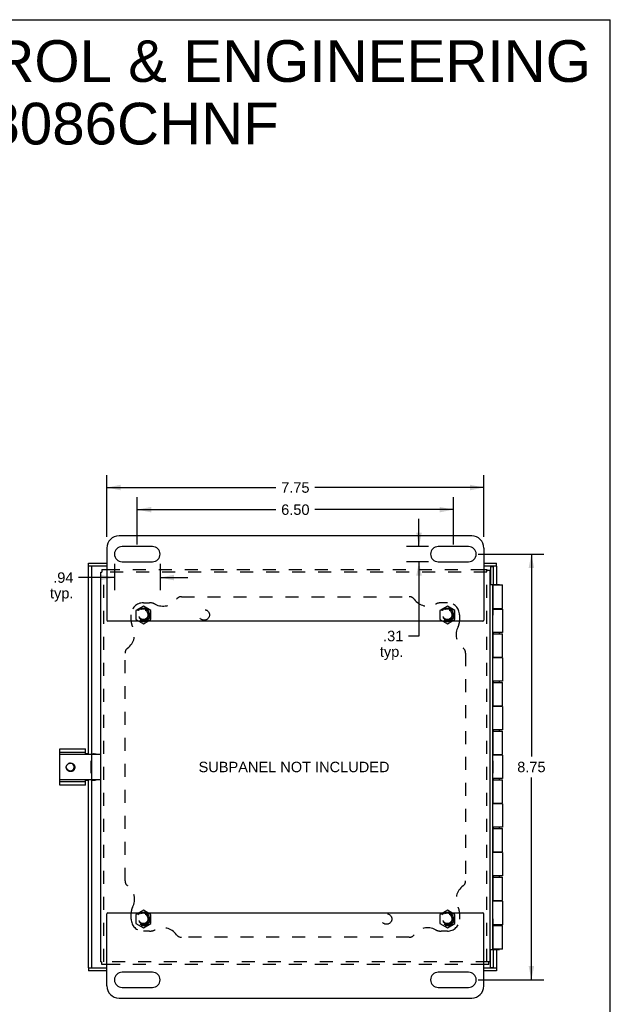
# Model space of a CAD drawing. Header units: inches. Extents: x 0 to 48.6, y 0 to 31.4.
# Tile 5 of 5: x 36.4 to 48.6, y 11.2 to 31.4. Entities that reach past the tile are written whole.
import ezdxf

# ---------------------------------------------------------------- set-up
doc = ezdxf.new("R2010")
doc.units = ezdxf.units.IN
doc.header["$LTSCALE"] = 2.671429
doc.header["$MEASUREMENT"] = 0
doc.linetypes.add('HIDDEN', pattern=[0.2, 0.1, -0.1])
doc.layers.get('0').update_dxf_attribs({"linetype": 'CONTINUOUS'})
for name, color, linetype in [('DEFAULT_2', 8, 'HIDDEN'), ('DIMENSIONS', 7, 'CONTINUOUS'), ('DOOR_ASSEMBLY', 7, 'CONTINUOUS'), ('SUBPANEL', 7, 'CONTINUOUS')]:
    doc.layers.add(name, color=color, linetype=linetype)
doc.styles.get("Standard").update_dxf_attribs({"font": 'arial.ttf'})
doc.dimstyles.new('DIMSTYLE_1', dxfattribs={"dimtxt": 0.214286, "dimasz": 0.285714, "dimexe": 0.09, "dimexo": 0.07, "dimgap": 0.0375, "dimtad": 0, "dimtih": 1, "dimtoh": 1, "dimzin": 4, "dimdsep": 46, "dimtxsty": 'Standard', "dimblk": '_FILLED', "dimblk1": '_FILLED', "dimblk2": '_FILLED', "dimcen": 0.09, "dimazin": 1, "dimtfac": 1, "dimtdec": 3, "dimtofl": 0, "dimtmove": 0, "dimatfit": 3, "dimldrblk": '_FILLED', "dimfxl": 0, "dimtolj": 1, "dimtzin": 4, "dimarcsym": 0})

# ---------------------------------------------------------------- blocks, each defined once
blk = doc.blocks.new('_FILLED')
at = {"color": 0, "linetype": 'ByBlock'}
blk.add_solid([(0, 0), (-1, 0.2), (-1, -0.2)], dxfattribs=at)
blk = doc.blocks.new('*D5')
at = {"layer": 'DIMENSIONS', "color": 2, "linetype": 'Continuous'}
for p, q in [((38.846, 20.644), (38.846, 21.615)), ((45.346, 20.644), (45.346, 21.615)), ((38.846, 21.358), (41.698, 21.358)), ((45.346, 21.358), (42.494, 21.358))]:
    blk.add_line(p, q, dxfattribs=at)
at = {"layer": 'DIMENSIONS', "color": 2, "linetype": 'Continuous', "xscale": 0.2857142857, "yscale": 0.2857142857, "zscale": 0.2857142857, "rotation": 180}
blk.add_blockref('_FILLED', (38.846, 21.358), dxfattribs=at)
at = {"layer": 'DIMENSIONS', "color": 2, "linetype": 'Continuous', "xscale": 0.2857142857, "yscale": 0.2857142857, "zscale": 0.2857142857}
blk.add_blockref('_FILLED', (45.346, 21.358), dxfattribs=at)
at = {"layer": 'DIMENSIONS', "color": 2, "linetype": 'Continuous', "insert": (42.096, 21.465), "char_height": 0.2143, "width": 0.58232, "attachment_point": 2, "line_spacing_factor": 0.9}
blk.add_mtext('6.50', dxfattribs=at)
blk = doc.blocks.new('*D6')
at = {"layer": 'DIMENSIONS', "color": 2, "linetype": 'Continuous'}
for p, q in [((38.377, 20.244), (38.377, 19.705)), ((39.315, 20.244), (39.315, 19.705)), ((38.377, 19.962), (37.641, 19.962)), ((39.315, 19.962), (39.886, 19.962))]:
    blk.add_line(p, q, dxfattribs=at)
at = {"layer": 'DIMENSIONS', "color": 2, "linetype": 'Continuous', "xscale": 0.2857142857, "yscale": 0.2857142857, "zscale": 0.2857142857}
blk.add_blockref('_FILLED', (38.377, 19.962), dxfattribs=at)
at = {"layer": 'DIMENSIONS', "color": 2, "linetype": 'Continuous', "xscale": 0.2857142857, "yscale": 0.2857142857, "zscale": 0.2857142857, "rotation": 180}
blk.add_blockref('_FILLED', (39.315, 19.962), dxfattribs=at)
at = {"layer": 'DIMENSIONS', "color": 2, "linetype": 'Continuous', "insert": (37.534, 20.069), "char_height": 0.2143, "width": 0.48194, "attachment_point": 3, "line_spacing_factor": 0.9}
blk.add_mtext('.94\\Ptyp.', dxfattribs=at)
blk = doc.blocks.new('*D7')
at = {"layer": 'DIMENSIONS', "color": 2, "linetype": 'Continuous'}
for p, q in [((44.638, 20.6), (44.638, 21.171)), ((44.833, 20.6), (44.381, 20.6)), ((44.833, 20.287), (44.381, 20.287)), ((44.638, 20.287), (44.638, 18.76)), ((44.638, 18.76), (44.423, 18.76))]:
    blk.add_line(p, q, dxfattribs=at)
at = {"layer": 'DIMENSIONS', "color": 2, "linetype": 'Continuous', "xscale": 0.2857142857, "yscale": 0.2857142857, "zscale": 0.2857142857}
for p, rotation in [((44.638, 20.6), 270), ((44.638, 20.287), 90)]:
    blk.add_blockref('_FILLED', p, dxfattribs=dict(at, rotation=rotation))
at = {"layer": 'DIMENSIONS', "color": 2, "linetype": 'Continuous', "insert": (44.316, 18.868), "char_height": 0.2143, "width": 0.48194, "attachment_point": 3, "line_spacing_factor": 0.9}
blk.add_mtext('.31\\Ptyp.', dxfattribs=at)
blk = doc.blocks.new('*D8')
at = {"layer": 'DIMENSIONS', "color": 2, "linetype": 'Continuous'}
for p, q in [((38.221, 20.8), (38.221, 22.069)), ((45.971, 20.8), (45.971, 22.069)), ((38.221, 21.812), (41.698, 21.812)), ((45.971, 21.812), (42.494, 21.812))]:
    blk.add_line(p, q, dxfattribs=at)
at = {"layer": 'DIMENSIONS', "color": 2, "linetype": 'Continuous', "xscale": 0.2857142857, "yscale": 0.2857142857, "zscale": 0.2857142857, "rotation": 180}
blk.add_blockref('_FILLED', (38.221, 21.812), dxfattribs=at)
at = {"layer": 'DIMENSIONS', "color": 2, "linetype": 'Continuous', "xscale": 0.2857142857, "yscale": 0.2857142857, "zscale": 0.2857142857}
blk.add_blockref('_FILLED', (45.971, 21.812), dxfattribs=at)
at = {"layer": 'DIMENSIONS', "color": 2, "linetype": 'Continuous', "insert": (42.096, 21.919), "char_height": 0.2143, "width": 0.58232, "attachment_point": 2, "line_spacing_factor": 0.9}
blk.add_mtext('7.75', dxfattribs=at)
blk = doc.blocks.new('*D11')
at = {"layer": 'DIMENSIONS', "color": 2, "linetype": 'Continuous'}
for p, q in [((45.858, 20.444), (47.206, 20.444)), ((46.949, 20.444), (46.949, 16.283)), ((46.949, 11.694), (46.949, 15.854)), ((45.858, 11.694), (47.206, 11.694))]:
    blk.add_line(p, q, dxfattribs=at)
at = {"layer": 'DIMENSIONS', "color": 2, "linetype": 'Continuous', "xscale": 0.2857142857, "yscale": 0.2857142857, "zscale": 0.2857142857}
for p, rotation in [((46.949, 20.444), 90), ((46.949, 11.694), 270)]:
    blk.add_blockref('_FILLED', p, dxfattribs=dict(at, rotation=rotation))
at = {"layer": 'DIMENSIONS', "color": 2, "linetype": 'Continuous', "insert": (46.949, 16.176), "char_height": 0.2143, "width": 0.58232, "attachment_point": 2, "line_spacing_factor": 0.9}
blk.add_mtext('8.75', dxfattribs=at)

msp = doc.modelspace()

# ---------------------------------------------------------------- linework, layer by layer
at = {"color": 7, "linetype": 'Continuous'}
for p, q in [((0, 31.429), (48.571, 31.429)), ((48.571, 0), (48.571, 31.429)), ((38.096, 20.071), (38.118, 20.071)), ((38.118, 20.131), (38.118, 20.071)), ((46.036, 20.131), (46.036, 20.109)), ((46.096, 20.109), (46.036, 20.109)), ((38.875, 19.069), (38.971, 19.013)), ((38.971, 19.013), (39.066, 19.069)), ((45.125, 19.069), (45.221, 19.013)), ((45.221, 19.013), (45.316, 19.069)), ((37.252, 15.694), (37.252, 16.444)), ((37.783, 16.329), (37.783, 16.444)), ((37.783, 16.369), (37.252, 16.369)), ((37.262, 16.329), (38.086, 16.329)), ((37.846, 16.34), (37.783, 16.34)), ((37.901, 15.941), (37.901, 16.197)), ((37.901, 16.197), (37.906, 16.197)), ((37.906, 16.34), (37.981, 16.34)), ((37.906, 16.319), (37.906, 15.819)), ((37.921, 16.34), (37.921, 16.329)), ((37.262, 15.809), (38.086, 15.809)), ((37.783, 15.694), (37.783, 15.809)), ((37.783, 15.797), (37.846, 15.797)), ((37.901, 15.941), (37.906, 15.941)), ((37.906, 15.797), (37.981, 15.797)), ((37.921, 15.809), (37.921, 15.797)), ((37.252, 15.769), (37.783, 15.769)), ((46.1, 13.384), (46.096, 13.384)), ((46.1, 13.128), (46.1, 13.384)), ((38.971, 13.124), (38.875, 13.069)), ((39.066, 13.069), (38.971, 13.124)), ((45.221, 13.124), (45.125, 13.069)), ((45.316, 13.069), (45.221, 13.124)), ((46.1, 13.128), (46.096, 13.128)), ((38.096, 12.066), (38.118, 12.066)), ((38.118, 12.006), (38.118, 12.066)), ((46.096, 12.066), (46.074, 12.066)), ((46.074, 12.006), (46.074, 12.066))]:
    msp.add_line(p, q, dxfattribs=at)
at = {"color": 3, "linetype": 'Continuous'}
for p, q in [((45.721, 20.819), (38.471, 20.819)), ((38.221, 20.569), (38.221, 19.089)), ((39.158, 20.6), (38.533, 20.6)), ((45.658, 20.6), (45.033, 20.6)), ((45.971, 20.569), (45.971, 19.089)), ((38.533, 20.287), (39.158, 20.287)), ((45.033, 20.287), (45.658, 20.287)), ((38.096, 12.066), (38.096, 20.071)), ((38.118, 20.131), (38.221, 20.131)), ((45.971, 20.131), (46.036, 20.131)), ((46.096, 20.109), (46.096, 12.066)), ((45.951, 19.069), (38.241, 19.069)), ((37.252, 16.444), (37.783, 16.444)), ((37.783, 15.694), (37.252, 15.694)), ((38.221, 11.569), (38.221, 13.049)), ((38.241, 13.069), (45.951, 13.069)), ((45.971, 11.569), (45.971, 13.049)), ((38.221, 12.006), (38.118, 12.006)), ((46.074, 12.006), (45.971, 12.006)), ((39.158, 11.85), (38.533, 11.85)), ((45.658, 11.85), (45.033, 11.85)), ((38.533, 11.537), (39.158, 11.537)), ((45.033, 11.537), (45.658, 11.537)), ((38.471, 11.319), (45.721, 11.319))]:
    msp.add_line(p, q, dxfattribs=at)
at = {"color": 7, "linetype": 'Continuous'}
for points in [[(37.974, 16.329), (37.971, 16.331), (37.966, 16.334), (37.961, 16.336), (37.955, 16.338), (37.95, 16.339), (37.944, 16.34)], [(37.513, 15.982), (37.504, 15.979), (37.495, 15.976), (37.486, 15.975), (37.477, 15.975), (37.468, 15.975), (37.459, 15.976), (37.451, 15.978), (37.442, 15.981), (37.434, 15.985), (37.427, 15.989), (37.42, 15.994), (37.413, 16), (37.407, 16.006), (37.402, 16.013), (37.397, 16.02), (37.393, 16.028), (37.39, 16.036), (37.388, 16.044), (37.387, 16.053), (37.386, 16.061), (37.386, 16.069), (37.387, 16.077), (37.389, 16.085), (37.392, 16.093), (37.395, 16.101), (37.399, 16.108), (37.404, 16.114), (37.409, 16.12), (37.415, 16.126), (37.422, 16.13), (37.428, 16.135), (37.435, 16.138)], [(37.386, 16.06), (37.387, 16.055), (37.389, 16.047), (37.392, 16.039), (37.396, 16.032), (37.4, 16.026), (37.405, 16.019), (37.41, 16.014), (37.416, 16.009), (37.422, 16.004), (37.429, 16), (37.436, 15.997), (37.443, 15.994), (37.45, 15.992), (37.458, 15.991), (37.465, 15.991)], [(37.439, 16.14), (37.446, 16.143), (37.453, 16.146), (37.461, 16.148), (37.469, 16.149), (37.477, 16.149), (37.485, 16.149), (37.493, 16.148), (37.501, 16.146), (37.509, 16.143), (37.516, 16.139), (37.523, 16.135), (37.53, 16.13), (37.536, 16.124), (37.542, 16.118), (37.546, 16.111), (37.551, 16.104), (37.554, 16.096), (37.557, 16.088), (37.559, 16.08), (37.561, 16.071), (37.561, 16.062), (37.56, 16.054), (37.559, 16.045), (37.557, 16.036), (37.554, 16.028), (37.55, 16.02), (37.546, 16.012), (37.54, 16.005), (37.534, 15.998), (37.528, 15.992), (37.521, 15.986), (37.513, 15.982)], [(37.465, 15.991), (37.473, 15.99), (37.48, 15.99), (37.488, 15.991), (37.495, 15.992), (37.499, 15.993)], [(37.944, 15.797), (37.95, 15.798), (37.955, 15.799), (37.961, 15.801), (37.966, 15.803), (37.971, 15.807), (37.974, 15.809)]]:
    msp.add_lwpolyline(points, dxfattribs=at)
at = {"color": 3, "linetype": 'Continuous'}
for points in [[(37.981, 16.34), (37.987, 16.339), (37.993, 16.338), (37.998, 16.336), (38.004, 16.334), (38.009, 16.331), (38.011, 16.329)], [(38.011, 15.809), (38.009, 15.807), (38.004, 15.803), (37.998, 15.801), (37.993, 15.799), (37.987, 15.798), (37.981, 15.797)]]:
    msp.add_lwpolyline(points, dxfattribs=at)
for centre, radius, start, end in [((38.471, 20.569), 0.25, 90, 180), ((45.721, 20.569), 0.25, 0, 90), ((38.533, 20.444), 0.156, 90, 270), ((39.158, 20.444), 0.156, 270, 90), ((45.033, 20.444), 0.156, 90, 270), ((45.658, 20.444), 0.156, 270, 90), ((38.241, 19.089), 0.02, 180, 270), ((45.951, 19.089), 0.02, 270, 360), ((38.241, 13.049), 0.02, 90, 180), ((45.951, 13.049), 0.02, 0, 90), ((38.533, 11.694), 0.156, 90, 270), ((39.158, 11.694), 0.156, 270, 90), ((45.033, 11.694), 0.156, 90, 270), ((45.658, 11.694), 0.156, 270, 90), ((38.471, 11.569), 0.25, 180, 270), ((45.721, 11.569), 0.25, 270, 360)]:
    msp.add_arc(centre, radius, start, end, dxfattribs=at)
at = {"color": 7, "linetype": 'Continuous'}
for centre, radius, start, end in [((37.262, 16.319), 0.01, 90, 180), ((37.916, 16.319), 0.01, 90, 180), ((38.086, 16.319), 0.01, 0, 90), ((37.471, 16.069), 0.078, 290.3623, 117.1429), ((37.262, 15.819), 0.01, 180, 270), ((37.916, 15.819), 0.01, 180, 270), ((38.086, 15.819), 0.01, 270, 360)]:
    msp.add_arc(centre, radius, start, end, dxfattribs=at)
at = {"layer": 'DEFAULT_2', "color": 8, "linetype": 'HIDDEN'}
for p, q in [((46.036, 20.071), (38.118, 20.071)), ((38.156, 12.066), (38.156, 20.071)), ((38.221, 20.131), (45.971, 20.131)), ((46.036, 12.066), (46.036, 20.109)), ((38.971, 19.374), (38.815, 19.284)), ((38.815, 19.284), (38.815, 19.103)), ((39.127, 19.284), (38.971, 19.374)), ((39.127, 19.103), (39.127, 19.284)), ((45.221, 19.374), (45.065, 19.284)), ((45.065, 19.284), (45.065, 19.103)), ((45.377, 19.284), (45.221, 19.374)), ((45.377, 19.103), (45.377, 19.284)), ((38.815, 19.103), (38.875, 19.069)), ((39.066, 19.069), (39.127, 19.103)), ((45.065, 19.103), (45.125, 19.069)), ((45.316, 19.069), (45.377, 19.103)), ((38.875, 13.069), (38.815, 13.034)), ((38.815, 13.034), (38.815, 12.853)), ((39.127, 13.034), (39.066, 13.069)), ((39.127, 12.853), (39.127, 13.034)), ((45.125, 13.069), (45.065, 13.034)), ((45.065, 13.034), (45.065, 12.853)), ((45.377, 13.034), (45.316, 13.069)), ((45.377, 12.853), (45.377, 13.034)), ((38.815, 12.853), (38.971, 12.763)), ((38.971, 12.763), (39.127, 12.853)), ((45.065, 12.853), (45.221, 12.763)), ((45.221, 12.763), (45.377, 12.853)), ((46.074, 12.066), (38.118, 12.066)), ((45.971, 12.006), (38.221, 12.006))]:
    msp.add_line(p, q, dxfattribs=at)
for centre, radius in [((38.971, 19.194), 0.14), ((38.971, 19.194), 0.105), ((38.971, 19.194), 0.095), ((45.221, 19.194), 0.14), ((45.221, 19.194), 0.105), ((45.221, 19.194), 0.095), ((38.971, 12.944), 0.14), ((38.971, 12.944), 0.105), ((38.971, 12.944), 0.095), ((45.221, 12.944), 0.14), ((45.221, 12.944), 0.105), ((45.221, 12.944), 0.095)]:
    msp.add_circle(centre, radius, dxfattribs=at)
at = {"layer": 'DOOR_ASSEMBLY', "color": 7, "linetype": 'Continuous'}
for p, q in [((37.846, 20.196), (37.846, 20.256)), ((46.231, 20.196), (46.231, 20.256)), ((38.221, 20.196), (37.846, 20.196)), ((37.906, 20.196), (37.906, 16.329)), ((46.231, 20.196), (45.971, 20.196)), ((46.111, 20.189), (46.171, 20.189)), ((46.171, 19.819), (46.171, 20.196)), ((46.096, 19.819), (46.171, 19.819)), ((46.156, 12.319), (46.156, 19.819)), ((46.164, 19.814), (46.156, 19.814)), ((46.171, 19.819), (46.171, 19.814)), ((46.172, 19.819), (46.295, 19.819)), ((46.172, 19.814), (46.172, 19.819)), ((46.295, 19.814), (46.295, 19.819)), ((46.16, 19.447), (46.156, 19.447)), ((46.16, 19.191), (46.16, 19.447)), ((46.16, 19.327), (46.164, 19.327)), ((46.171, 19.327), (46.171, 19.311)), ((46.172, 19.311), (46.172, 19.327)), ((46.295, 19.311), (46.295, 19.327)), ((46.16, 19.191), (46.156, 19.191)), ((46.171, 18.807), (46.171, 18.831)), ((46.172, 18.807), (46.172, 18.831)), ((46.295, 18.807), (46.295, 18.831)), ((46.156, 18.807), (46.164, 18.807)), ((46.156, 18.327), (46.164, 18.327)), ((46.171, 18.311), (46.171, 18.327)), ((46.172, 18.311), (46.172, 18.327)), ((46.295, 18.311), (46.295, 18.327)), ((46.171, 17.807), (46.171, 17.831)), ((46.172, 17.807), (46.172, 17.831)), ((46.295, 17.807), (46.295, 17.831)), ((46.156, 17.807), (46.164, 17.807)), ((46.156, 17.327), (46.164, 17.327)), ((46.171, 17.311), (46.171, 17.327)), ((46.172, 17.311), (46.172, 17.327)), ((46.295, 17.311), (46.295, 17.327)), ((46.156, 16.807), (46.164, 16.807)), ((46.171, 16.807), (46.171, 16.831)), ((46.172, 16.807), (46.172, 16.831)), ((46.295, 16.807), (46.295, 16.831)), ((46.156, 16.327), (46.164, 16.327)), ((46.16, 16.197), (46.156, 16.197)), ((46.16, 15.941), (46.16, 16.197)), ((46.171, 16.311), (46.171, 16.327)), ((46.172, 16.311), (46.172, 16.327)), ((46.295, 16.311), (46.295, 16.327)), ((37.906, 15.809), (37.906, 11.941)), ((46.16, 15.941), (46.156, 15.941)), ((46.156, 15.807), (46.164, 15.807)), ((46.171, 15.807), (46.171, 15.831)), ((46.172, 15.807), (46.172, 15.831)), ((46.295, 15.807), (46.295, 15.831)), ((46.156, 15.327), (46.164, 15.327)), ((46.171, 15.311), (46.171, 15.327)), ((46.172, 15.311), (46.172, 15.327)), ((46.295, 15.311), (46.295, 15.327)), ((46.156, 14.807), (46.164, 14.807)), ((46.171, 14.807), (46.171, 14.831)), ((46.172, 14.807), (46.172, 14.831)), ((46.295, 14.807), (46.295, 14.831)), ((46.156, 14.327), (46.164, 14.327)), ((46.171, 14.311), (46.171, 14.327)), ((46.172, 14.311), (46.172, 14.327)), ((46.295, 14.311), (46.295, 14.327)), ((46.156, 13.807), (46.164, 13.807)), ((46.171, 13.807), (46.171, 13.831)), ((46.172, 13.807), (46.172, 13.831)), ((46.295, 13.807), (46.295, 13.831)), ((46.156, 13.327), (46.164, 13.327)), ((46.171, 13.311), (46.171, 13.327)), ((46.172, 13.311), (46.172, 13.327)), ((46.295, 13.311), (46.295, 13.327)), ((46.16, 12.947), (46.156, 12.947)), ((46.16, 12.691), (46.16, 12.947)), ((46.16, 12.807), (46.164, 12.807)), ((46.171, 12.827), (46.171, 12.807)), ((46.172, 12.807), (46.172, 12.827)), ((46.295, 12.807), (46.295, 12.827)), ((46.16, 12.691), (46.156, 12.691)), ((46.096, 12.319), (46.171, 12.319)), ((46.156, 12.324), (46.164, 12.324)), ((46.171, 12.324), (46.171, 12.319)), ((46.171, 11.941), (46.171, 12.319)), ((46.172, 12.319), (46.172, 12.324)), ((46.172, 12.319), (46.295, 12.319)), ((46.295, 12.319), (46.295, 12.324)), ((37.846, 11.941), (37.846, 11.881)), ((37.846, 11.941), (38.221, 11.941)), ((45.971, 11.941), (46.231, 11.941)), ((46.111, 11.949), (46.171, 11.949)), ((46.231, 11.941), (46.231, 11.881))]:
    msp.add_line(p, q, dxfattribs=at)
at = {"layer": 'DOOR_ASSEMBLY', "color": 3, "linetype": 'Continuous'}
for p, q in [((37.846, 20.256), (38.221, 20.256)), ((45.971, 20.256), (46.231, 20.256)), ((37.846, 16.329), (37.846, 20.196)), ((46.111, 20.189), (46.111, 19.819)), ((46.231, 20.196), (46.231, 19.819)), ((46.164, 19.814), (46.356, 19.814)), ((46.164, 19.327), (46.164, 19.814)), ((46.356, 19.327), (46.356, 19.814)), ((46.16, 19.311), (46.356, 19.311)), ((46.164, 19.327), (46.356, 19.327)), ((46.356, 19.311), (46.356, 18.831)), ((46.356, 18.831), (46.156, 18.831)), ((46.164, 18.807), (46.356, 18.807)), ((46.164, 18.327), (46.164, 18.807)), ((46.356, 18.327), (46.356, 18.807)), ((46.356, 18.311), (46.156, 18.311)), ((46.164, 18.327), (46.356, 18.327)), ((46.356, 18.311), (46.356, 17.831)), ((46.356, 17.831), (46.156, 17.831)), ((46.164, 17.807), (46.356, 17.807)), ((46.164, 17.327), (46.164, 17.807)), ((46.356, 17.327), (46.356, 17.807)), ((46.356, 17.311), (46.156, 17.311)), ((46.164, 17.327), (46.356, 17.327)), ((46.356, 17.311), (46.356, 16.831)), ((46.356, 16.831), (46.156, 16.831)), ((46.164, 16.807), (46.356, 16.807)), ((46.164, 16.327), (46.164, 16.807)), ((46.356, 16.327), (46.356, 16.807)), ((46.356, 16.311), (46.156, 16.311)), ((46.164, 16.327), (46.356, 16.327)), ((46.356, 16.311), (46.356, 15.831)), ((37.846, 11.941), (37.846, 15.809)), ((46.356, 15.831), (46.156, 15.831)), ((46.164, 15.807), (46.356, 15.807)), ((46.164, 15.327), (46.164, 15.807)), ((46.356, 15.327), (46.356, 15.807)), ((46.356, 15.311), (46.156, 15.311)), ((46.164, 15.327), (46.356, 15.327)), ((46.356, 15.311), (46.356, 14.831)), ((46.356, 14.831), (46.156, 14.831)), ((46.164, 14.807), (46.356, 14.807)), ((46.164, 14.327), (46.164, 14.807)), ((46.356, 14.327), (46.356, 14.807)), ((46.356, 14.311), (46.156, 14.311)), ((46.164, 14.327), (46.356, 14.327)), ((46.356, 14.311), (46.356, 13.831)), ((46.356, 13.831), (46.156, 13.831)), ((46.164, 13.807), (46.356, 13.807)), ((46.164, 13.327), (46.164, 13.807)), ((46.356, 13.327), (46.356, 13.807)), ((46.356, 13.311), (46.156, 13.311)), ((46.164, 13.327), (46.356, 13.327)), ((46.356, 13.311), (46.356, 12.827)), ((46.356, 12.827), (46.16, 12.827)), ((46.164, 12.807), (46.356, 12.807)), ((46.164, 12.324), (46.164, 12.807)), ((46.356, 12.324), (46.356, 12.807)), ((46.111, 11.949), (46.111, 12.319)), ((46.356, 12.324), (46.164, 12.324)), ((46.231, 12.319), (46.231, 11.941)), ((38.221, 11.881), (37.846, 11.881)), ((46.231, 11.881), (45.971, 11.881))]:
    msp.add_line(p, q, dxfattribs=at)
at = {"layer": 'SUBPANEL', "color": 8, "linetype": 'HIDDEN'}
for p, q in [((38.971, 19.444), (39.096, 19.444)), ((39.754, 19.569), (44.438, 19.569)), ((45.221, 19.444), (45.096, 19.444)), ((38.721, 19.069), (38.721, 19.194)), ((45.471, 19.194), (45.471, 19.069)), ((38.596, 13.726), (38.596, 18.411)), ((45.596, 18.411), (45.596, 13.726)), ((38.721, 12.944), (38.721, 13.069)), ((45.471, 13.069), (45.471, 12.944)), ((39.096, 12.694), (38.971, 12.694)), ((44.438, 12.569), (39.754, 12.569)), ((45.221, 12.694), (45.096, 12.694))]:
    msp.add_line(p, q, dxfattribs=at)
for centre, radius in [((38.971, 19.194), 0.125), ((40.221, 19.194), 0.109), ((45.221, 19.194), 0.125), ((38.971, 12.944), 0.125), ((43.971, 12.944), 0.109), ((45.221, 12.944), 0.125)]:
    msp.add_circle(centre, radius, dxfattribs=at)
for centre, radius, start, end in [((38.971, 19.194), 0.25, 90, 180), ((39.096, 19.194), 0.25, 62.1089, 90), ((39.374, 19.719), 0.344, 242.1089, 324.1013), ((39.754, 19.444), 0.125, 90, 144.1013), ((44.438, 19.444), 0.125, 35.8987, 90), ((44.818, 19.719), 0.344, 215.8987, 297.8911), ((45.096, 19.194), 0.25, 90, 117.8911), ((45.221, 19.194), 0.25, 0, 90), ((38.971, 19.069), 0.25, 180, 207.8911), ((45.221, 19.069), 0.25, 332.1089, 360), ((38.446, 18.791), 0.344, 305.8987, 27.8911), ((45.746, 18.791), 0.344, 152.1089, 234.1013), ((38.721, 18.411), 0.125, 125.8987, 180), ((45.471, 18.411), 0.125, 0, 54.1013), ((38.721, 13.726), 0.125, 180, 234.1013), ((38.446, 13.346), 0.344, 332.1089, 54.1013), ((45.746, 13.346), 0.344, 125.8987, 207.8911), ((45.471, 13.726), 0.125, 305.8987, 360), ((38.971, 13.069), 0.25, 152.1089, 180), ((45.221, 13.069), 0.25, 0, 27.8911), ((38.971, 12.944), 0.25, 180, 270), ((39.374, 12.419), 0.344, 35.8987, 117.8911), ((44.818, 12.419), 0.344, 62.1089, 144.1013), ((45.221, 12.944), 0.25, 270, 360), ((39.096, 12.944), 0.25, 270, 297.8911), ((39.754, 12.694), 0.125, 215.8987, 270), ((44.438, 12.694), 0.125, 270, 324.1013), ((45.096, 12.944), 0.25, 242.1089, 270)]:
    msp.add_arc(centre, radius, start, end, dxfattribs=at)

# ---------------------------------------------------------------- texts
at = {"layer": 'DIMENSIONS', "color": 2, "linetype": 'Continuous', "attachment_point": 2, "line_spacing_factor": 0.9}
for s, insert, char_height, width in [('SAGINAW CONTROL & ENGINEERING\\PSCE-8086CHNF', (37.33, 31.007), 0.85714, 21.64843), ('SUBPANEL NOT INCLUDED', (42.069, 16.176), 0.21429, 3.91848)]:
    msp.add_mtext(s, dxfattribs=dict(at, insert=insert, char_height=char_height, width=width))

# ---------------------------------------------------------------- dimensions: what is measured, and where the dimension line sits
at = {"layer": 'DIMENSIONS', "color": 2, "linetype": 'Continuous'}
for base, p1, p2, angle, picture, middle in [((38.221, 21.812), (45.971, 20.73), (38.221, 20.73), 180, '*D8', (42.097, 21.809)), ((38.846, 21.358), (45.346, 20.574), (38.846, 20.574), 180, '*D5', (42.094, 21.357)), ((46.949, 11.694), (45.788, 20.444), (45.788, 11.694), 270, '*D11', (46.949, 16.067))]:
    dim = msp.add_linear_dim(base=base, p1=p1, p2=p2, angle=angle, dimstyle='DIMSTYLE_1', dxfattribs=at)
    dim.commit()
    dim.dimension.update_dxf_attribs({"geometry": picture, "text_midpoint": middle, "dimtype": 160})
dim = msp.add_linear_dim(base=(44.638, 20.287), p1=(44.311, 20.6), p2=(44.311, 20.287), angle=270, text='<>\\Ptyp.', dimstyle='DIMSTYLE_1', dxfattribs=at)
dim.commit()
dim.dimension.update_dxf_attribs({"geometry": '*D7', "text_midpoint": (44.075, 18.6), "dimtype": 160})
dim = msp.add_linear_dim(base=(39.315, 19.962), p1=(38.377, 20.314), p2=(39.315, 20.314), text='<>\\Ptyp.', dimstyle='DIMSTYLE_1', dxfattribs=at)
dim.commit()
dim.dimension.update_dxf_attribs({"geometry": '*D6', "text_midpoint": (37.293, 19.802), "dimtype": 160})

doc.saveas('drawing.dxf')
